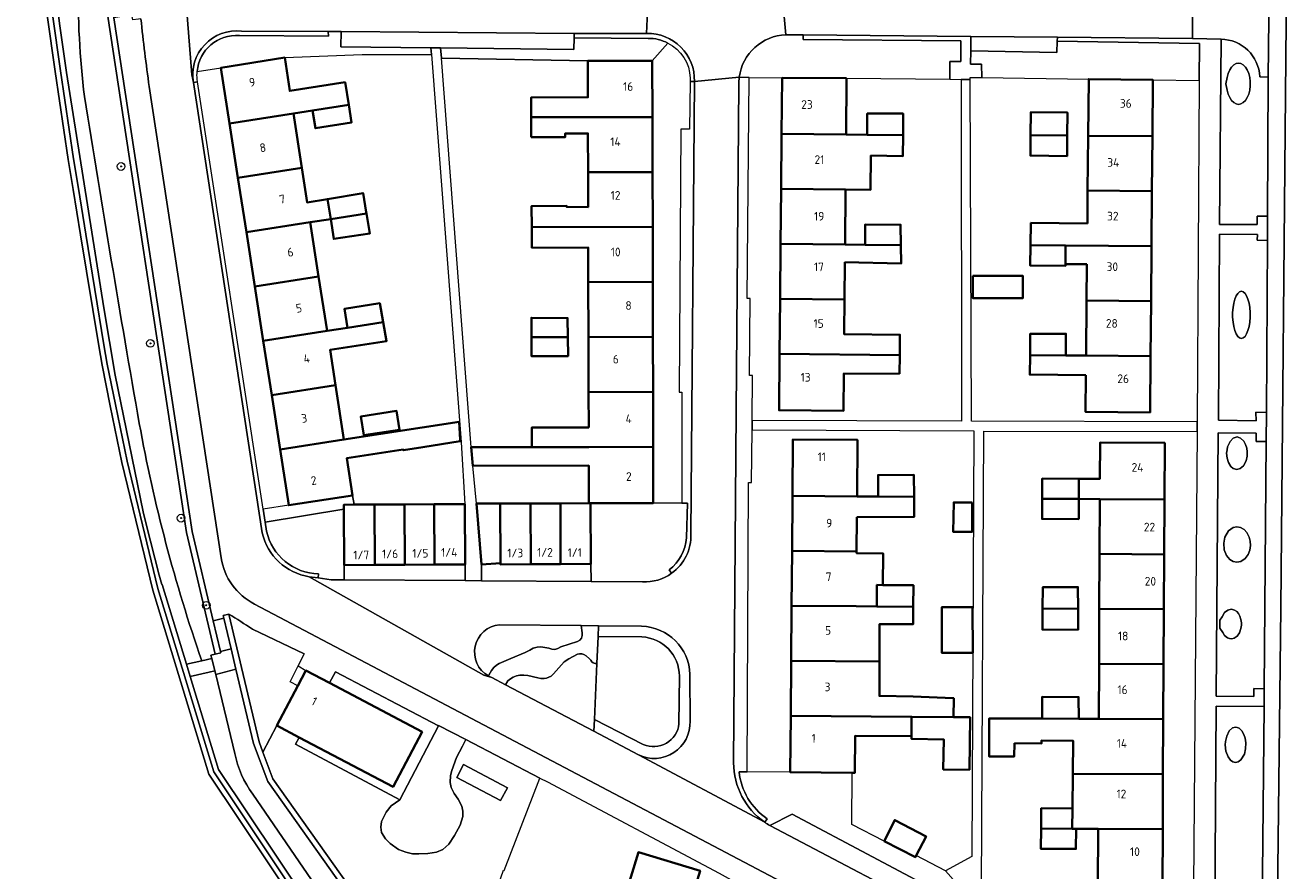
# Model space of a CAD drawing. Extents: x 151587 to 155483, y 462503 to 464608.
# Tile 210 of 236: x 154312 to 154443, y 463845 to 463933. Entities that reach past the tile are written whole.
import ezdxf
from ezdxf.enums import TextEntityAlignment as Align

# ---------------------------------------------------------------- set-up
doc = ezdxf.new("R2010")
doc.units = 0
doc.header["$LTSCALE"] = 0.5
doc.layers.get('0').update_dxf_attribs({"linetype": 'CONTINUOUS'})
for name, color, linetype, lineweight in [('B-RO-GR-BEPLANTING_CULTUUR_BODEMBEDEKKER-GV', 251, 'CONTINUOUS', 18), ('B-RO-GR-BEPLANTING_CULTUUR_BOSPLANTSOEN-GV', 251, 'CONTINUOUS', 18), ('B-RO-GR-BEPLANTING_CULTUUR_HEESTERS-GV', 251, 'CONTINUOUS', 18), ('B-RO-GR-BOOM-S', 96, 'CONTINUOUS', 25), ('B-RO-IE-TERREINAFSCHEIDING_KUNSTMATIG_HEKWERK-G', 251, 'IE-TERREINAFSCHEIDING-KUNSTMATIG', 18), ('B-RO-IE-TERREINAFSCHEIDING_KUNSTMATIG_MUUR-GV', 251, 'CONTINUOUS', 18), ('B-RO-OG-BEBOUWING-GV', 6, 'CONTINUOUS', 35), ('B-RO-OG-BEBOUWING-T18', 1, 'CONTINUOUS', 18), ('B-RO-OG-TERREIN_CULTUURSCHEIDING-GV', 251, 'CONTINUOUS', 18), ('B-RO-OG-TERREIN_ONBEGROEID-GV', 251, 'CONTINUOUS', 18), ('B-RO-OG-WATER-GV', 251, 'CONTINUOUS', 18), ('B-RO-OG-WATER_SLOOT-GV', 251, 'CONTINUOUS', 18), ('B-RO-VH-VERHARDING_ASFALT-GV', 251, 'CONTINUOUS', 18), ('B-RO-VH-VERHARDING_BEDRIJFSVLOERPLAAT-GV', 251, 'CONTINUOUS', 18), ('B-RO-VH-VERHARDING_BETON-GV', 251, 'CONTINUOUS', 18), ('B-RO-VH-VERHARDING_BETONSTRAATSTEEN-GV', 251, 'CONTINUOUS', 18), ('B-RO-VH-VERHARDING_HOUTSNIPPERS-GV', 251, 'CONTINUOUS', 18), ('B-RO-VH-VERHARDING_OPEN-GV', 251, 'CONTINUOUS', 18), ('B-RO-VH-VERHARDING_TEGEL-GV', 251, 'CONTINUOUS', 18)]:
    doc.layers.add(name, color=color, linetype=linetype, lineweight=lineweight)
doc.styles.add('NLCS-ISO-M200-T18', font='NLCS-ISO.ttf', dxfattribs={"height": 0.36})
doc.linetypes.add('IE-TERREINAFSCHEIDING-KUNSTMATIG', pattern='A,4,[82,NLCS.SHX,S=0.75,R=90,X=0,Y=0],4,-2', length=10)

# ---------------------------------------------------------------- blocks, each defined once
blk = doc.blocks.new('SGR-BOOM_01-SO')
at = {"linetype": 'ByBlock', "lineweight": 18}
h = blk.add_hatch(color=0, dxfattribs=at)
h.dxf.hatch_style = 1
edge = h.paths.add_edge_path()
edge.add_arc((0, 0), 0.25, 0, 360)
at = {"color": 0, "linetype": 'ByBlock', "lineweight": 18}
for radius in [2, 0.25]:
    blk.add_circle((0, 0), radius, dxfattribs=at)

msp = doc.modelspace()

# ---------------------------------------------------------------- linework, layer by layer
at = {"layer": 'B-RO-GR-BEPLANTING_CULTUUR_BODEMBEDEKKER-GV', "flags": 128}
for points in [[(154329.923, 463928.252), (154332.388, 463928.643), (154339.005, 463929.693), (154347.028, 463929.999), (154354.238, 463930.005), (154354.184, 463930.711), (154344.83, 463930.814), (154344.859, 463932.39), (154343.531, 463932.397)], [(154343.531, 463932.397), (154343.539, 463931.91), (154334.304, 463931.98)], [(154369.042, 463931.739), (154369.008, 463930.548), (154355.182, 463930.7), (154355.264, 463929.628), (154370.451, 463929.345), (154377.146, 463929.36), (154378.743, 463931.193)], [(154376.722, 463931.689), (154369.042, 463931.739)], [(154390.621, 463927.607), (154397.306, 463927.546), (154408, 463927.448), (154408.028, 463929.284), (154409.144, 463929.284), (154409.145, 463931.433), (154392.786, 463931.576), (154392.789, 463932.037), (154391.013, 463932.052)], [(154386.169, 463927.648), (154387.186, 463927.639), (154390.621, 463927.607)], [(154380.193, 463883.514), (154377.246, 463883.502), (154370.75, 463883.483), (154370.78, 463877.198), (154370.789, 463875.375), (154376.136, 463875.338)], [(154380.692, 463879.911), (154380.793, 463883.516), (154380.193, 463883.514)], [(154379.154, 463876.228), (154378.885, 463876.601)], [(154360.142, 463865.589), (154360.315, 463865.898), (154360.464, 463866.164), (154360.706, 463866.456), (154360.981, 463866.705), (154361.264, 463866.872), (154362.455, 463867.388), (154363.971, 463868.004), (154364.437, 463868.254), (154364.779, 463868.462), (154365.204, 463868.578), (154365.595, 463868.603), (154365.995, 463868.553), (154366.413, 463868.456), (154366.711, 463868.349), (154367.026, 463868.324), (154367.332, 463868.415), (154367.672, 463868.597), (154369.395, 463869.152), (154369.644, 463869.284), (154369.801, 463869.5), (154369.876, 463869.789), (154369.876, 463870.063), (154369.768, 463870.805), (154361.303, 463870.894)], [(154409.386, 463839.533), (154409.431, 463843.276), (154407.575, 463845.398), (154404.525, 463846.98), (154404.437, 463846.812), (154401.199, 463848.464), (154397.839, 463850.178), (154397.881, 463855.553), (154391.461, 463855.603), (154386.971, 463855.639), (154386.147, 463855.645)], [(154389.061, 463850.781), (154388.804, 463850.415)], [(154389.336, 463850.075), (154391.654, 463851.262), (154408.333, 463842.415), (154408.529, 463839.983), (154409.386, 463839.533)]]:
    msp.add_lwpolyline(points, dxfattribs=at)
at = {"layer": 'B-RO-GR-BEPLANTING_CULTUUR_BODEMBEDEKKER-GV'}
for points in [[(154334.304, 463931.98, 0.4112758), (154329.923, 463928.252)], [(154391.013, 463932.052, 0.3687271), (154386.169, 463927.648)], [(154378.743, 463931.193, 0.1245938), (154376.722, 463931.689)], [(154378.885, 463876.601, 0.2226149), (154380.692, 463879.911)], [(154376.136, 463875.338, 0.16956), (154379.154, 463876.228)], [(154361.303, 463870.894, 0.7368329), (154360.142, 463865.589)], [(154386.147, 463855.645, 0.2191036), (154389.061, 463850.781)], [(154388.804, 463850.415, 0.0228386), (154389.336, 463850.075)]]:
    msp.add_lwpolyline(points, format="xyb", dxfattribs=at)
at = {"layer": 'B-RO-GR-BEPLANTING_CULTUUR_BODEMBEDEKKER-GV', "flags": 128}
for points in [[(154419.159, 463931.389), (154419.132, 463930.217), (154410.181, 463930.383), (154410.158, 463928.997), (154411.299, 463929.011), (154411.35, 463927.615), (154422.421, 463927.467), (154429.087, 463927.378), (154433.895, 463927.314), (154433.906, 463931.159)], [(154371.139, 463861.074), (154371.399, 463866.874), (154371.208, 463866.892), (154371.024, 463866.953), (154370.877, 463867.067), (154370.756, 463867.213), (154370.647, 463867.347), (154370.27, 463867.656), (154370.053, 463867.807), (154369.843, 463867.891), (154369.609, 463867.891), (154369.391, 463867.84), (154368.939, 463867.614), (154368.495, 463867.372), (154368.018, 463867.037), (154367.713, 463866.724), (154366.901, 463865.812), (154366.641, 463865.578), (154366.407, 463865.452), (154366.164, 463865.352), (154365.912, 463865.318), (154365.586, 463865.335), (154365.276, 463865.385), (154364.229, 463865.628), (154363.802, 463865.678), (154363.417, 463865.67), (154363.074, 463865.594), (154362.722, 463865.469), (154362.421, 463865.302), (154362.161, 463865.067), (154361.919, 463864.671), (154371.084, 463859.849)]]:
    msp.add_lwpolyline(points, close=True, dxfattribs=at)
at = {"layer": 'B-RO-GR-BEPLANTING_CULTUUR_BOSPLANTSOEN-GV', "flags": 128}
msp.add_lwpolyline([(154359.8, 463840.008), (154361.699, 463845.446), (154361.793, 463845.413), (154365.462, 463855.005), (154357.783, 463858.983), (154357.44, 463858.322), (154356.849, 463857.142), (154356.332, 463855.788), (154356.201, 463855.251), (154356.174, 463854.526), (154356.274, 463854.011), (154356.59, 463853.412), (154357.006, 463852.814), (154357.372, 463852.082), (154357.505, 463851.567), (154357.505, 463851.001), (154357.202, 463850.133), (154356.636, 463849.036), (154356.021, 463848.155), (154355.422, 463847.59), (154354.773, 463847.324), (154353.858, 463847.174), (154352.91, 463847.141), (154352.261, 463847.141), (154351.563, 463847.307), (154350.814, 463847.606), (154349.966, 463848.205), (154349.45, 463848.704), (154349.067, 463849.352), (154348.968, 463849.917), (154349.054, 463850.506), (154349.539, 463851.477), (154350.062, 463852.124), (154350.937, 463852.759), (154340.144, 463858.531), (154340.518, 463859.222), (154338.197, 463860.45), (154336.742, 463857.699), (154337.775, 463854.936), (154345.571, 463843.964)], dxfattribs=at)
msp.add_lwpolyline([(154357.56, 463856.397), (154362.111, 463853.987), (154361.408, 463852.659), (154356.857, 463855.068)], close=True, dxfattribs=at)
at = {"layer": 'B-RO-GR-BEPLANTING_CULTUUR_HEESTERS-GV', "flags": 128}
for points in [[(154376.034, 463870.74), (154371.575, 463870.786), (154371.525, 463869.683), (154376.058, 463869.626)], [(154379.953, 463865.558), (154379.909, 463860.638)], [(154381.07, 463860.89), (154381.056, 463865.733)], [(154376.209, 463858.492), (154371.139, 463861.074), (154371.084, 463859.849), (154375.717, 463857.41)]]:
    msp.add_lwpolyline(points, dxfattribs=at)
at = {"layer": 'B-RO-GR-BEPLANTING_CULTUUR_HEESTERS-GV'}
for points in [[(154381.056, 463865.733, 0.3985441), (154376.034, 463870.74)], [(154376.058, 463869.626, -0.4054973), (154379.953, 463865.558)], [(154375.717, 463857.41, 0.5648391), (154381.07, 463860.89)], [(154379.909, 463860.638, -0.5172832), (154376.209, 463858.492)]]:
    msp.add_lwpolyline(points, format="xyb", dxfattribs=at)
at = {"layer": 'B-RO-IE-TERREINAFSCHEIDING_KUNSTMATIG_HEKWERK-G', "flags": 128}
for points in [[(154339.005, 463929.693), (154347.028, 463929.999), (154354.238, 463930.005)], [(154370.451, 463929.345), (154355.264, 463929.628)], [(154346.05, 463884.31), (154346.2, 463883.344)], [(154391.461, 463855.603), (154386.971, 463855.639)], [(154401.199, 463848.464), (154397.839, 463850.178), (154397.881, 463855.553)]]:
    msp.add_lwpolyline(points, dxfattribs=at)
at = {"layer": 'B-RO-IE-TERREINAFSCHEIDING_KUNSTMATIG_MUUR-GV', "flags": 128}
msp.add_lwpolyline([(154321.292, 463933.821), (154320.756, 463937.347), (154320.667, 463937.935), (154320.083, 463937.846), (154328.811, 463880.465), (154331.806, 463867.848), (154332.38, 463867.984), (154332.349, 463868.116), (154331.594, 463871.297), (154329.391, 463880.578)], close=True, dxfattribs=at)
for points in [[(154314.379, 463934.081), (154315.193, 463928.237), (154316.558, 463919.111), (154317.077, 463916.021), (154317.822, 463911.308), (154319.712, 463899.806), (154320.057, 463897.801), (154320.916, 463893.604), (154322.121, 463887.723), (154325.311, 463874.478), (154331.151, 463855.413), (154340.366, 463841.629)], [(154340.803, 463841.965), (154331.653, 463855.651), (154325.832, 463874.665), (154322.658, 463887.843), (154321.455, 463893.714), (154320.598, 463897.903), (154320.255, 463899.897), (154318.365, 463911.395), (154317.62, 463916.11), (154317.101, 463919.197), (154315.738, 463928.316), (154314.924, 463934.151)], [(154345.571, 463843.964), (154337.775, 463854.936), (154336.742, 463857.699), (154336.35, 463858.746), (154333.207, 463871.993), (154332.628, 463871.856), (154332.697, 463871.562), (154333.45, 463868.391), (154333.951, 463866.279), (154335.78, 463858.573), (154337.245, 463854.654), (154345.11, 463843.585)]]:
    msp.add_lwpolyline(points, dxfattribs=at)
at = {"layer": 'B-RO-OG-BEBOUWING-GV', "flags": 128}
for points in [[(154345.646, 463924.779), (154345.28, 463927.137), (154339.54, 463926.246), (154339.005, 463929.693), (154332.388, 463928.643), (154333.285, 463922.861), (154339.906, 463923.888), (154341.908, 463924.199)], [(154370.451, 463929.345), (154370.46, 463925.584), (154364.583, 463925.569), (154364.578, 463923.503), (154370.465, 463923.516), (154377.159, 463923.531), (154377.146, 463929.36)], [(154397.306, 463927.546), (154390.621, 463927.607), (154390.567, 463921.772), (154397.253, 463921.71)], [(154429.037, 463921.54), (154429.087, 463927.378), (154422.421, 463927.467), (154422.366, 463921.597)], [(154333.285, 463922.861), (154334.16, 463917.228), (154340.78, 463918.256), (154339.906, 463923.888)], [(154345.646, 463924.779), (154341.908, 463924.199), (154342.203, 463922.373), (154345.93, 463922.951)], [(154403.156, 463921.656), (154403.17, 463923.885), (154399.441, 463923.886), (154399.44, 463921.69)], [(154420.195, 463921.615), (154420.219, 463923.985), (154416.411, 463924.023), (154416.387, 463921.648)], [(154364.573, 463921.448), (154368.089, 463921.44), (154368.09, 463921.822), (154370.47, 463921.828), (154370.48, 463917.816), (154377.171, 463917.831), (154377.159, 463923.531), (154370.465, 463923.516), (154364.578, 463923.503)], [(154390.567, 463921.772), (154390.515, 463916.072), (154397.201, 463916.011), (154399.785, 463915.987), (154399.818, 463919.534), (154403.142, 463919.48), (154403.156, 463921.656), (154399.44, 463921.69), (154397.253, 463921.71)], [(154420.195, 463921.615), (154416.387, 463921.648), (154416.367, 463919.528), (154420.174, 463919.49)], [(154422.366, 463921.597), (154422.312, 463915.897), (154428.988, 463915.84), (154429.037, 463921.54)], [(154334.16, 463917.228), (154335.034, 463911.596), (154341.655, 463912.623), (154343.778, 463912.953), (154343.436, 463915.03), (154341.335, 463914.685), (154340.78, 463918.256)], [(154370.48, 463917.816), (154370.489, 463914.189), (154368.272, 463914.215), (154368.272, 463914.323), (154364.629, 463914.306), (154364.64, 463912.103), (154377.184, 463912.131), (154377.171, 463917.831)], [(154397.15, 463910.311), (154397.201, 463916.011), (154390.515, 463916.072), (154390.463, 463910.372)], [(154347.477, 463913.658), (154347.134, 463915.638), (154343.436, 463915.03), (154343.778, 463912.953), (154347.499, 463913.531)], [(154422.28, 463912.503), (154416.419, 463912.559), (154416.39, 463910.247), (154420.012, 463910.216), (154428.939, 463910.14), (154428.988, 463915.84), (154422.312, 463915.897)], [(154343.778, 463912.953), (154344.094, 463910.895), (154347.856, 463911.467), (154347.499, 463913.531)], [(154342.529, 463906.991), (154341.655, 463912.623), (154335.034, 463911.596), (154335.908, 463905.963)], [(154370.508, 463906.416), (154377.196, 463906.431), (154377.184, 463912.131), (154364.64, 463912.103), (154364.65, 463909.973), (154370.499, 463909.988)], [(154402.93, 463910.258), (154402.91, 463912.355), (154399.238, 463912.403), (154399.238, 463910.292)], [(154397.133, 463908.468), (154402.948, 463908.342), (154402.93, 463910.258), (154399.238, 463910.292), (154397.15, 463910.311), (154390.463, 463910.372), (154390.41, 463904.672), (154397.098, 463904.611)], [(154420.012, 463910.216), (154416.39, 463910.247), (154416.364, 463908.127), (154420.012, 463908.099), (154420.012, 463908.289)], [(154422.241, 463908.286), (154422.205, 463904.497), (154428.891, 463904.44), (154428.939, 463910.14), (154420.012, 463910.216), (154420.012, 463908.289)], [(154336.783, 463900.331), (154343.404, 463901.358), (154342.529, 463906.991), (154335.908, 463905.963)], [(154410.411, 463907.083), (154410.411, 463904.742), (154415.572, 463904.741), (154415.573, 463907.083)], [(154377.209, 463900.731), (154377.196, 463906.431), (154370.508, 463906.416), (154370.522, 463900.716)], [(154349.227, 463902.262), (154348.87, 463904.23), (154345.214, 463903.663), (154345.521, 463901.687)], [(154397.098, 463904.611), (154390.41, 463904.672), (154390.358, 463898.973), (154402.818, 463898.858), (154402.841, 463900.958), (154397.066, 463901.009), (154397.068, 463901.226)], [(154422.205, 463904.497), (154422.152, 463898.798), (154428.842, 463898.74), (154428.891, 463904.44)], [(154344.278, 463895.726), (154343.71, 463899.383), (154349.583, 463900.294), (154349.227, 463902.262), (154345.521, 463901.687), (154343.404, 463901.358), (154336.783, 463900.331), (154337.657, 463894.698)], [(154364.601, 463900.703), (154368.38, 463900.709), (154368.353, 463902.693), (154364.598, 463902.72)], [(154368.38, 463900.709), (154364.601, 463900.703), (154364.604, 463898.741), (154368.41, 463898.741)], [(154370.522, 463900.716), (154370.536, 463895.016), (154377.221, 463895.031), (154377.209, 463900.731)], [(154420.037, 463898.816), (154420.056, 463901.066), (154416.353, 463901.066), (154416.331, 463898.848)], [(154402.798, 463896.893), (154402.818, 463898.858), (154390.358, 463898.973), (154390.304, 463893.137), (154396.994, 463893.076), (154397.029, 463896.945)], [(154422.133, 463896.765), (154422.097, 463892.959), (154428.792, 463892.902), (154428.842, 463898.74), (154422.152, 463898.798), (154420.037, 463898.816), (154416.331, 463898.848), (154416.311, 463896.823)], [(154337.657, 463894.698), (154338.532, 463889.065), (154345.152, 463890.093), (154344.278, 463895.726)], [(154370.545, 463891.355), (154364.641, 463891.34), (154364.645, 463889.303), (154370.55, 463889.316), (154377.234, 463889.331), (154377.221, 463895.031), (154370.536, 463895.016)], [(154350.926, 463891.099), (154350.624, 463893.062), (154346.905, 463892.478), (154347.208, 463890.536)], [(154357.211, 463890.068), (154357.099, 463891.948), (154345.152, 463890.093), (154338.532, 463889.065), (154339.429, 463883.282), (154346.05, 463884.31), (154345.453, 463888.153), (154351.312, 463889.062), (154351.325, 463888.978), (154353.334, 463889.296), (154357.22, 463889.911)], [(154398.383, 463884.205), (154398.429, 463890.06), (154391.732, 463890.112), (154391.686, 463884.258)], [(154421.404, 463886.034), (154421.392, 463883.942), (154423.578, 463883.93), (154430.285, 463883.893), (154430.317, 463889.737), (154423.607, 463889.774), (154423.588, 463886.022)], [(154358.356, 463889.289), (154358.539, 463887.369), (154370.555, 463887.399), (154370.565, 463883.482), (154370.75, 463883.483), (154377.246, 463883.502), (154377.234, 463889.331), (154370.55, 463889.316), (154364.645, 463889.303)], [(154404.305, 463884.158), (154404.279, 463886.432), (154400.577, 463886.405), (154400.575, 463884.188)], [(154421.392, 463883.942), (154421.404, 463886.034), (154417.604, 463886.055), (154417.592, 463883.963)], [(154348.322, 463883.356), (154346.2, 463883.344), (154345.146, 463883.338), (154345.149, 463882.885), (154345.18, 463877.087), (154348.355, 463877.104)], [(154348.355, 463877.104), (154351.455, 463877.121), (154351.422, 463883.372), (154348.322, 463883.356)], [(154351.455, 463877.121), (154354.555, 463877.137), (154354.522, 463883.389), (154351.422, 463883.372)], [(154357.698, 463883.406), (154354.522, 463883.389), (154354.555, 463877.137), (154357.731, 463877.154)], [(154358.911, 463883.468), (154359.432, 463877.145), (154361.389, 463877.273), (154361.36, 463883.471)], [(154364.505, 463883.475), (154361.36, 463883.471), (154361.389, 463877.273), (154361.39, 463877.153), (154364.535, 463877.168)], [(154364.505, 463883.475), (154364.535, 463877.168), (154367.635, 463877.183), (154367.605, 463883.479)], [(154370.75, 463883.483), (154370.565, 463883.482), (154367.605, 463883.479), (154367.635, 463877.183), (154370.78, 463877.198)], [(154398.367, 463882.055), (154404.319, 463882.093), (154404.305, 463884.158), (154400.575, 463884.188), (154398.383, 463884.205), (154391.686, 463884.258), (154391.641, 463878.558), (154398.339, 463878.505)], [(154410.347, 463883.578), (154408.428, 463883.578), (154408.36, 463880.51), (154410.32, 463880.524)], [(154421.381, 463881.85), (154421.392, 463883.942), (154417.592, 463883.963), (154417.581, 463881.871)], [(154423.578, 463883.93), (154423.55, 463878.23), (154430.254, 463878.193), (154430.285, 463883.893)], [(154398.295, 463872.805), (154400.424, 463872.789), (154400.442, 463875.02), (154401.062, 463875.015), (154401.088, 463878.298), (154398.338, 463878.319), (154398.339, 463878.505), (154391.641, 463878.558), (154391.597, 463872.858)], [(154430.254, 463878.193), (154423.55, 463878.23), (154423.522, 463872.53), (154430.222, 463872.493)], [(154404.221, 463872.759), (154404.239, 463874.99), (154401.062, 463875.015), (154400.442, 463875.02), (154400.424, 463872.789)], [(154417.627, 463872.562), (154421.315, 463872.542), (154421.302, 463874.803), (154417.653, 463874.777)], [(154400.424, 463872.789), (154398.295, 463872.805), (154391.597, 463872.858), (154391.552, 463867.158), (154400.715, 463867.086), (154400.727, 463870.972), (154404.207, 463870.945), (154404.221, 463872.759)], [(154410.399, 463867.985), (154410.38, 463872.716), (154407.174, 463872.702), (154407.193, 463867.972)], [(154421.315, 463872.542), (154417.627, 463872.562), (154417.612, 463870.385), (154421.328, 463870.371)], [(154423.522, 463872.53), (154423.494, 463866.83), (154430.191, 463866.793), (154430.222, 463872.493)], [(154341.215, 463866.154), (154340.378, 463864.572), (154338.197, 463860.45), (154340.518, 463859.222), (154350.245, 463854.075), (154353.264, 463859.779), (154343.653, 463864.864)], [(154391.552, 463867.158), (154391.507, 463861.458), (154404.051, 463861.36), (154408.404, 463861.325), (154408.427, 463863.279), (154408.372, 463863.28), (154404.204, 463863.47), (154400.704, 463863.511), (154400.715, 463867.086)], [(154423.466, 463861.13), (154430.16, 463861.093), (154430.191, 463866.793), (154423.494, 463866.83)], [(154417.591, 463861.162), (154421.395, 463861.141), (154421.367, 463863.401), (154417.583, 463863.405)], [(154391.507, 463861.458), (154391.461, 463855.603), (154397.881, 463855.553), (154398.161, 463855.551), (154398.19, 463859.372), (154404.049, 463859.327), (154404.049, 463861.238), (154404.051, 463861.36)], [(154404.049, 463859.327), (154404.049, 463859.061), (154407.38, 463859.006), (154407.328, 463855.905), (154410.048, 463855.859), (154410.123, 463861.312), (154408.404, 463861.325), (154404.051, 463861.36), (154404.049, 463861.238)], [(154414.716, 463858.609), (154417.527, 463858.59), (154417.53, 463858.901), (154420.797, 463858.868), (154420.762, 463855.445), (154430.129, 463855.394), (154430.16, 463861.093), (154423.466, 463861.13), (154421.395, 463861.141), (154417.591, 463861.162), (154412.105, 463861.192), (154412.089, 463857.245), (154414.691, 463857.245)], [(154430.098, 463849.694), (154430.129, 463855.394), (154420.762, 463855.445), (154420.725, 463851.844), (154420.714, 463849.745), (154421.111, 463849.743), (154423.409, 463849.73)], [(154420.714, 463849.745), (154420.725, 463851.844), (154417.495, 463851.877), (154417.483, 463849.763)], [(154401.199, 463848.464), (154404.437, 463846.812), (154404.525, 463846.98), (154405.552, 463848.95), (154402.3, 463850.641)], [(154420.714, 463849.745), (154417.483, 463849.763), (154417.472, 463847.649), (154421.1, 463847.649), (154421.111, 463849.743)], [(154430.098, 463849.694), (154423.409, 463849.73), (154423.381, 463843.886), (154430.065, 463843.85)], [(154374.002, 463841.696), (154380.392, 463839.767), (154382.098, 463845.384), (154375.708, 463847.312)]]:
    msp.add_lwpolyline(points, close=True, dxfattribs=at)
at = {"layer": 'B-RO-OG-TERREIN_CULTUURSCHEIDING-GV', "flags": 128}
for points in [[(154330.411, 463867.154), (154331.449, 463867.386), (154331.358, 463867.745), (154331.806, 463867.848), (154328.811, 463880.465), (154320.083, 463937.846), (154320.667, 463937.935), (154320.625, 463938.271), (154317.564, 463937.953), (154317.579, 463937.804)], [(154436.148, 463931.601), (154436.003, 463912.378), (154439.916, 463912.376), (154439.909, 463913.268), (154440.977, 463913.258), (154441.045, 463927.67)], [(154441.045, 463927.67), (154440.172, 463927.705)], [(154342.528, 463876.169), (154342.468, 463875.749), (154343.828, 463875.563), (154345.188, 463875.553), (154345.18, 463877.087), (154345.149, 463882.885), (154336.978, 463881.518), (154337.117, 463880.611)], [(154333.207, 463871.993), (154336.35, 463858.746), (154336.742, 463857.699), (154338.197, 463860.45), (154340.378, 463864.572), (154339.584, 463864.982), (154340.413, 463866.632)], [(154340.413, 463866.632), (154341.033, 463867.867), (154335.656, 463870.432)], [(154356.743, 463829.441), (154357.946, 463831.131), (154354.716, 463833.476), (154345.11, 463843.585), (154337.245, 463854.654), (154335.78, 463858.573), (154333.951, 463866.279), (154331.85, 463865.746), (154333.83, 463857.564)], [(154440.242, 463828.197), (154440.32, 463831.204), (154440.615, 463862.409), (154435.636, 463862.467), (154435.419, 463825.723)], [(154335.71, 463853.329), (154343.971, 463841.261)]]:
    msp.add_lwpolyline(points, dxfattribs=at)
at = {"layer": 'B-RO-OG-TERREIN_CULTUURSCHEIDING-GV'}
for points in [[(154317.579, 463937.804, 0.0333013), (154318.234, 463925.642)], [(154440.172, 463927.705, 0.3964672), (154436.148, 463931.601)], [(154318.234, 463925.642, 0.0034506), (154323.921, 463891.765)], [(154323.921, 463891.765, 0.0387574), (154330.411, 463867.154)], [(154337.117, 463880.611, 0.3449585), (154342.528, 463876.169)], [(154335.656, 463870.432, 0.0140493), (154333.207, 463871.993)], [(154333.83, 463857.564, 0.1123699), (154335.71, 463853.329)]]:
    msp.add_lwpolyline(points, format="xyb", dxfattribs=at)
at = {"layer": 'B-RO-OG-TERREIN_CULTUURSCHEIDING-GV', "flags": 128}
for points in [[(154437.054, 463928.412), (154437.243, 463928.711), (154437.464, 463928.934), (154437.707, 463929.072), (154437.961, 463929.119), (154438.215, 463929.072), (154438.458, 463928.934), (154438.679, 463928.711), (154438.868, 463928.412), (154439.018, 463928.051), (154439.122, 463927.642), (154439.175, 463927.205), (154439.175, 463926.759), (154439.122, 463926.322), (154439.018, 463925.914), (154438.868, 463925.552), (154438.679, 463925.253), (154438.458, 463925.03), (154438.215, 463924.892), (154437.961, 463924.845), (154437.707, 463924.892), (154437.464, 463925.03), (154437.243, 463925.253), (154437.054, 463925.552), (154436.904, 463925.913), (154436.8, 463926.322), (154436.632, 463926.983), (154436.8, 463927.642), (154436.904, 463928.05)], [(154437.054, 463928.412), (154436.904, 463928.05), (154436.8, 463927.642), (154436.632, 463926.983), (154436.8, 463926.322), (154436.904, 463925.913), (154437.054, 463925.552), (154437.243, 463925.253), (154437.464, 463925.03), (154437.707, 463924.892), (154437.961, 463924.845), (154438.215, 463924.892), (154438.458, 463925.03), (154438.679, 463925.253), (154438.868, 463925.552), (154439.018, 463925.914), (154439.122, 463926.322), (154439.175, 463926.759), (154439.175, 463927.205), (154439.122, 463927.642), (154439.018, 463928.051), (154438.868, 463928.412), (154438.679, 463928.711), (154438.458, 463928.934), (154438.215, 463929.072), (154437.961, 463929.119), (154437.707, 463929.072), (154437.464, 463928.934), (154437.243, 463928.711)], [(154440.86, 463892.908), (154440.972, 463910.72), (154439.915, 463910.757), (154439.925, 463911.344), (154436.003, 463911.39), (154435.894, 463892.09), (154439.779, 463892.051), (154439.776, 463892.932)], [(154437.473, 463901.799), (154437.395, 463902.265), (154437.355, 463902.765), (154437.355, 463903.275), (154437.395, 463903.775), (154437.473, 463904.241), (154437.585, 463904.654), (154437.728, 463904.996), (154437.893, 463905.251), (154438.076, 463905.409), (154438.266, 463905.462), (154438.456, 463905.409), (154438.639, 463905.251), (154438.804, 463904.996), (154438.947, 463904.654), (154439.059, 463904.241), (154439.137, 463903.775), (154439.177, 463903.275), (154439.177, 463902.765), (154439.137, 463902.265), (154439.059, 463901.799), (154438.947, 463901.386), (154438.804, 463901.044), (154438.639, 463900.789), (154438.456, 463900.631), (154438.266, 463900.578), (154438.076, 463900.631), (154437.893, 463900.789), (154437.728, 463901.044), (154437.585, 463901.386)], [(154437.473, 463901.799), (154437.585, 463901.386), (154437.728, 463901.044), (154437.893, 463900.789), (154438.076, 463900.631), (154438.266, 463900.578), (154438.456, 463900.631), (154438.639, 463900.789), (154438.804, 463901.044), (154438.947, 463901.386), (154439.059, 463901.799), (154439.137, 463902.265), (154439.177, 463902.765), (154439.177, 463903.275), (154439.137, 463903.775), (154439.059, 463904.241), (154438.947, 463904.654), (154438.804, 463904.996), (154438.639, 463905.251), (154438.456, 463905.409), (154438.266, 463905.462), (154438.076, 463905.409), (154437.893, 463905.251), (154437.728, 463904.996), (154437.585, 463904.654), (154437.473, 463904.241), (154437.395, 463903.775), (154437.355, 463903.275), (154437.355, 463902.765), (154437.395, 463902.265)], [(154440.642, 463864.246), (154440.828, 463889.891), (154439.795, 463889.885), (154439.792, 463890.741), (154435.867, 463890.794), (154435.658, 463863.484), (154439.536, 463863.463), (154439.54, 463864.269)], [(154436.731, 463888.697), (154436.785, 463888.164), (154436.94, 463887.707), (154437.181, 463887.304), (154437.42, 463887.097), (154437.799, 463886.989), (154438.146, 463887.078), (154438.486, 463887.382), (154438.753, 463887.882), (154438.855, 463888.386), (154438.868, 463888.818), (154438.816, 463889.201), (154438.705, 463889.594), (154438.516, 463889.943), (154438.17, 463890.254), (154437.807, 463890.361), (154437.414, 463890.241), (154437.085, 463889.904), (154436.822, 463889.342), (154436.77, 463889.012)], [(154436.731, 463888.697), (154436.77, 463889.012), (154436.822, 463889.342), (154437.085, 463889.904), (154437.414, 463890.241), (154437.807, 463890.361), (154438.17, 463890.254), (154438.516, 463889.943), (154438.705, 463889.594), (154438.816, 463889.201), (154438.868, 463888.818), (154438.855, 463888.386), (154438.753, 463887.882), (154438.486, 463887.382), (154438.146, 463887.078), (154437.799, 463886.989), (154437.42, 463887.097), (154437.181, 463887.304), (154436.94, 463887.707), (154436.785, 463888.164)], [(154437.783, 463877.373), (154438.207, 463877.463), (154438.644, 463877.749), (154438.954, 463878.174), (154439.123, 463878.638), (154439.194, 463879.109), (154439.156, 463879.557), (154439.057, 463879.967), (154438.813, 463880.442), (154438.559, 463880.758), (154438.182, 463880.977), (154437.798, 463881.04), (154437.407, 463880.965), (154436.937, 463880.622), (154436.559, 463879.982), (154436.428, 463879.35), (154436.475, 463878.676), (154436.73, 463878.065), (154437.078, 463877.674), (154437.397, 463877.448)], [(154437.783, 463877.373), (154437.397, 463877.448), (154437.078, 463877.674), (154436.73, 463878.065), (154436.475, 463878.676), (154436.428, 463879.35), (154436.559, 463879.982), (154436.937, 463880.622), (154437.407, 463880.965), (154437.798, 463881.04), (154438.182, 463880.977), (154438.559, 463880.758), (154438.813, 463880.442), (154439.057, 463879.967), (154439.156, 463879.557), (154439.194, 463879.109), (154439.123, 463878.638), (154438.954, 463878.174), (154438.644, 463877.749), (154438.207, 463877.463)], [(154436.037, 463871.357), (154436.268, 463871.73), (154436.527, 463872.148), (154436.857, 463872.416), (154437.192, 463872.502), (154437.357, 463872.473), (154437.549, 463872.412), (154437.774, 463872.253), (154437.947, 463872.046), (154438.095, 463871.795), (154438.211, 463871.456), (154438.268, 463871.094), (154438.272, 463870.86), (154438.217, 463870.506), (154438.053, 463870.058), (154437.812, 463869.715), (154437.511, 463869.504), (154437.257, 463869.437), (154437.04, 463869.46), (154436.819, 463869.531), (154436.527, 463869.772), (154436.325, 463870.081), (154436.029, 463870.534)], [(154436.029, 463870.534), (154436.325, 463870.081), (154436.527, 463869.772), (154436.819, 463869.531), (154437.04, 463869.46), (154437.257, 463869.437), (154437.511, 463869.504), (154437.812, 463869.715), (154438.053, 463870.058), (154438.217, 463870.506), (154438.272, 463870.86), (154438.268, 463871.094), (154438.211, 463871.456), (154438.095, 463871.795), (154437.947, 463872.046), (154437.774, 463872.253), (154437.549, 463872.412), (154437.357, 463872.473), (154437.192, 463872.502), (154436.857, 463872.416), (154436.527, 463872.148), (154436.268, 463871.73), (154436.037, 463871.357)], [(154438.642, 463859.13), (154438.716, 463858.66), (154438.693, 463858.032), (154438.568, 463857.463), (154438.221, 463856.883), (154437.925, 463856.671), (154437.642, 463856.62), (154437.387, 463856.671), (154437.137, 463856.843), (154436.874, 463857.207), (154436.662, 463857.777), (154436.573, 463858.442), (154436.611, 463858.783), (154436.736, 463859.358), (154437.009, 463859.894), (154437.323, 463860.195), (154437.642, 463860.291), (154437.818, 463860.259), (154438.035, 463860.172), (154438.313, 463859.904), (154438.517, 463859.53)], [(154438.642, 463859.13), (154438.517, 463859.53), (154438.313, 463859.904), (154438.035, 463860.172), (154437.818, 463860.259), (154437.642, 463860.291), (154437.323, 463860.195), (154437.009, 463859.894), (154436.736, 463859.358), (154436.611, 463858.783), (154436.573, 463858.442), (154436.662, 463857.777), (154436.874, 463857.207), (154437.137, 463856.843), (154437.387, 463856.671), (154437.642, 463856.62), (154437.925, 463856.671), (154438.221, 463856.883), (154438.568, 463857.463), (154438.693, 463858.032), (154438.716, 463858.66)]]:
    msp.add_lwpolyline(points, close=True, dxfattribs=at)
at = {"layer": 'B-RO-OG-TERREIN_ONBEGROEID-GV', "flags": 128}
for points in [[(154376.058, 463869.626), (154371.525, 463869.683), (154371.399, 463866.874), (154371.139, 463861.074), (154376.209, 463858.492)], [(154379.909, 463860.638), (154379.953, 463865.558)]]:
    msp.add_lwpolyline(points, dxfattribs=at)
at = {"layer": 'B-RO-OG-TERREIN_ONBEGROEID-GV'}
for points in [[(154379.953, 463865.558, 0.4054973), (154376.058, 463869.626)], [(154376.209, 463858.492, 0.5172832), (154379.909, 463860.638)]]:
    msp.add_lwpolyline(points, format="xyb", dxfattribs=at)
at = {"layer": 'B-RO-OG-WATER-GV', "flags": 128}
msp.add_lwpolyline([(154349.053, 463832.8), (154345.81, 463835.453), (154340.366, 463841.629), (154331.151, 463855.413), (154325.311, 463874.478), (154322.121, 463887.723), (154320.916, 463893.604), (154320.057, 463897.801), (154319.712, 463899.806), (154317.822, 463911.308), (154317.077, 463916.021), (154316.558, 463919.111), (154315.193, 463928.237), (154314.379, 463934.081), (154314.034, 463937.043), (154313.439, 463942.638), (154308.777, 463977.539), (154306.103, 464000)], dxfattribs=at)
at = {"layer": 'B-RO-OG-WATER_SLOOT-GV', "flags": 128}
for points in [[(154317.579, 463937.804), (154315.082, 463937.545), (154315.694, 463932.973), (154316.385, 463928.163), (154317.744, 463919.443), (154320.235, 463903.762), (154321.434, 463896.764), (154324.315, 463882.601), (154324.639, 463881.325), (154325.985, 463876.028), (154326.269, 463875.06), (154326.282, 463875.065), (154328.814, 463866.798), (154330.411, 463867.154)], [(154333.83, 463857.564), (154331.85, 463865.746), (154331.756, 463866.113), (154331.156, 463865.98), (154329.197, 463865.546), (154332.155, 463855.89), (154341.24, 463842.301), (154346.576, 463836.248), (154349.75, 463833.651), (154349.729, 463833.642)], [(154343.971, 463841.261), (154335.71, 463853.329)]]:
    msp.add_lwpolyline(points, dxfattribs=at)
at = {"layer": 'B-RO-OG-WATER_SLOOT-GV'}
for points in [[(154318.234, 463925.642, -0.0333013), (154317.579, 463937.804)], [(154323.921, 463891.765, -0.0034506), (154318.234, 463925.642)], [(154330.411, 463867.154, -0.0387574), (154323.921, 463891.765)], [(154335.71, 463853.329, -0.1123699), (154333.83, 463857.564)]]:
    msp.add_lwpolyline(points, format="xyb", dxfattribs=at)
at = {"layer": 'B-RO-VH-VERHARDING_ASFALT-GV', "flags": 128}
for points in [[(154441.636, 463987.733), (154441.181, 463939.787), (154441.045, 463927.67), (154440.977, 463913.258), (154440.972, 463910.72)], [(154443.377, 463986.576), (154442.366, 463872.646), (154441.799, 463824.578), (154441.466, 463818.543), (154441.015, 463812.459)], [(154441.015, 463812.459), (154441.466, 463818.543), (154441.799, 463824.578), (154442.366, 463872.646), (154443.377, 463986.576)], [(154328.382, 463940.673), (154329.373, 463927.901), (154329.531, 463927.115)], [(154336.682, 463880.425), (154329.531, 463927.115), (154329.373, 463927.901), (154328.382, 463940.673)], [(154334.543, 463932.445), (154343.531, 463932.397), (154344.859, 463932.39), (154369.055, 463932.188), (154376.56, 463932.194), (154376.767, 463936.789), (154369.176, 463936.844), (154356.61, 463936.935), (154355.519, 463936.942), (154354.382, 463936.951)], [(154376.767, 463936.789), (154376.56, 463932.194)], [(154391.013, 463932.052), (154390.601, 463936.64)], [(154324.956, 463926.684), (154332.412, 463877.84)], [(154386.169, 463927.648), (154381.514, 463927.223), (154381.142, 463880.297)], [(154381.514, 463927.223), (154386.169, 463927.648)], [(154385.581, 463856.578), (154385.832, 463893.006), (154386.13, 463926.927)], [(154440.972, 463910.72), (154440.86, 463892.908), (154440.828, 463889.891), (154440.642, 463864.246), (154440.615, 463862.409), (154440.32, 463831.204), (154440.242, 463828.197)], [(154376.136, 463875.338), (154370.789, 463875.375), (154359.42, 463875.454), (154357.74, 463875.466), (154345.188, 463875.553), (154343.828, 463875.563), (154342.468, 463875.749), (154341.561, 463875.873), (154359.683, 463865.684), (154360.495, 463865.42)], [(154361.919, 463864.671), (154360.495, 463865.42), (154359.683, 463865.684), (154341.561, 463875.873)], [(154335.878, 463873.039), (154430.445, 463823.244), (154432.506, 463827.126), (154430.119, 463828.389), (154430.189, 463828.521), (154414.388, 463836.887), (154411.655, 463838.293), (154409.386, 463839.533), (154408.529, 463839.983), (154389.336, 463850.075)], [(154361.303, 463870.894), (154369.768, 463870.805), (154371.575, 463870.786), (154376.034, 463870.74)], [(154381.056, 463865.733), (154381.07, 463860.89)], [(154388.804, 463850.415), (154375.717, 463857.41), (154371.084, 463859.849), (154361.919, 463864.671)], [(154375.717, 463857.41), (154388.804, 463850.415)]]:
    msp.add_lwpolyline(points, dxfattribs=at)
msp.add_lwpolyline([(154419.23, 463936.473), (154409.847, 463936.528), (154395.448, 463936.611), (154390.601, 463936.64), (154391.013, 463932.052), (154392.789, 463932.037), (154410.178, 463931.893), (154419.169, 463931.812), (154433.193, 463931.662), (154433.202, 463936.216), (154429.079, 463936.268), (154420.324, 463936.467)], close=True, dxfattribs=at)
at = {"layer": 'B-RO-VH-VERHARDING_ASFALT-GV'}
for points in [[(154324.097, 463933.714, 0.0098077), (154324.956, 463926.684)], [(154329.531, 463927.115, -0.4997132), (154334.543, 463932.445)], [(154376.56, 463932.194, -0.431738), (154381.514, 463927.223)], [(154386.169, 463927.648, -0.3687271), (154391.013, 463932.052)], [(154386.13, 463926.927, -0.0374136), (154386.169, 463927.648)], [(154341.561, 463875.873, -0.3073923), (154336.682, 463880.425)], [(154381.142, 463880.297, -0.2521237), (154379.154, 463876.228)], [(154332.412, 463877.84, 0.2398841), (154335.878, 463873.039)], [(154379.154, 463876.228, -0.16956), (154376.136, 463875.338)], [(154360.142, 463865.589, -0.7368329), (154361.303, 463870.894)], [(154376.034, 463870.74, -0.3985441), (154381.056, 463865.733)], [(154360.495, 463865.42, -0.0354772), (154360.142, 463865.589)], [(154381.07, 463860.89, -0.5648391), (154375.717, 463857.41)], [(154388.804, 463850.415, -0.2438076), (154385.581, 463856.578)], [(154389.336, 463850.075, -0.0228386), (154388.804, 463850.415)]]:
    msp.add_lwpolyline(points, format="xyb", dxfattribs=at)
at = {"layer": 'B-RO-VH-VERHARDING_BEDRIJFSVLOERPLAAT-GV', "flags": 128}
msp.add_lwpolyline([(154331.756, 463866.113), (154331.449, 463867.386), (154330.411, 463867.154), (154328.814, 463866.798), (154329.197, 463865.546), (154331.156, 463865.98)], close=True, dxfattribs=at)
at = {"layer": 'B-RO-VH-VERHARDING_BETON-GV', "flags": 128}
for points in [[(154313.987, 463942.69), (154314.58, 463937.107), (154314.581, 463937.102), (154314.924, 463934.151), (154315.738, 463928.316), (154317.101, 463919.197), (154317.62, 463916.11), (154318.365, 463911.395), (154320.255, 463899.897), (154320.598, 463897.903), (154321.455, 463893.714), (154322.658, 463887.843), (154325.832, 463874.665), (154331.653, 463855.651), (154340.803, 463841.965), (154346.193, 463835.85), (154349.401, 463833.226)], [(154349.729, 463833.642), (154349.75, 463833.651), (154346.576, 463836.248), (154341.24, 463842.301), (154332.155, 463855.89), (154329.197, 463865.546), (154328.814, 463866.798), (154326.282, 463875.065), (154326.269, 463875.06), (154325.985, 463876.028), (154324.639, 463881.325), (154324.315, 463882.601), (154321.434, 463896.764), (154320.235, 463903.762), (154317.744, 463919.443), (154316.385, 463928.163), (154315.694, 463932.973), (154315.082, 463937.545), (154314.956, 463938.487), (154314.922, 463938.844), (154314.561, 463942.657), (154313.987, 463942.69)]]:
    msp.add_lwpolyline(points, dxfattribs=at)
for points in [[(154332.697, 463871.562), (154331.594, 463871.297), (154332.349, 463868.116), (154333.45, 463868.391)], [(154350.937, 463852.759), (154354.953, 463860.399), (154344.274, 463866.013), (154343.653, 463864.864), (154353.264, 463859.779), (154350.245, 463854.075), (154340.518, 463859.222), (154340.144, 463858.531)], [(154357.56, 463856.397), (154356.857, 463855.068), (154361.408, 463852.659), (154362.111, 463853.987)]]:
    msp.add_lwpolyline(points, close=True, dxfattribs=at)
at = {"layer": 'B-RO-VH-VERHARDING_BETONSTRAATSTEEN-GV', "flags": 128}
for points in [[(154355.182, 463930.7), (154369.008, 463930.548), (154369.042, 463931.739), (154369.055, 463932.188), (154344.859, 463932.39), (154344.83, 463930.814), (154354.184, 463930.711)], [(154410.181, 463930.383), (154419.132, 463930.217), (154419.159, 463931.389), (154419.169, 463931.812), (154410.178, 463931.893)], [(154345.188, 463875.553), (154357.74, 463875.466), (154357.731, 463877.154), (154354.555, 463877.137), (154351.455, 463877.121), (154348.355, 463877.104), (154345.18, 463877.087)], [(154359.42, 463875.454), (154370.789, 463875.375), (154370.78, 463877.198), (154367.635, 463877.183), (154364.535, 463877.168), (154361.39, 463877.153), (154361.389, 463877.273), (154359.432, 463877.145)], [(154389.336, 463850.075), (154408.529, 463839.983), (154408.333, 463842.415), (154391.654, 463851.262)]]:
    msp.add_lwpolyline(points, close=True, dxfattribs=at)
at = {"layer": 'B-RO-VH-VERHARDING_HOUTSNIPPERS-GV', "flags": 128}
for points in [[(154371.399, 463866.874), (154371.525, 463869.683), (154371.575, 463870.786), (154369.768, 463870.805), (154369.876, 463870.063), (154369.876, 463869.789), (154369.801, 463869.5), (154369.644, 463869.284), (154369.395, 463869.152), (154367.672, 463868.597), (154367.332, 463868.415), (154367.026, 463868.324), (154366.711, 463868.349), (154366.413, 463868.456), (154365.995, 463868.553), (154365.595, 463868.603), (154365.204, 463868.578), (154364.779, 463868.462), (154364.437, 463868.254), (154363.971, 463868.004), (154362.455, 463867.388), (154361.264, 463866.872), (154360.981, 463866.705), (154360.706, 463866.456), (154360.464, 463866.164), (154360.315, 463865.898), (154360.142, 463865.589)], [(154360.495, 463865.42), (154361.919, 463864.671), (154362.161, 463865.067), (154362.421, 463865.302), (154362.722, 463865.469), (154363.074, 463865.594), (154363.417, 463865.67), (154363.802, 463865.678), (154364.229, 463865.628), (154365.276, 463865.385), (154365.586, 463865.335), (154365.912, 463865.318), (154366.164, 463865.352), (154366.407, 463865.452), (154366.641, 463865.578), (154366.901, 463865.812), (154367.713, 463866.724), (154368.018, 463867.037), (154368.495, 463867.372), (154368.939, 463867.614), (154369.391, 463867.84), (154369.609, 463867.891), (154369.843, 463867.891), (154370.053, 463867.807), (154370.27, 463867.656), (154370.647, 463867.347), (154370.756, 463867.213), (154370.877, 463867.067), (154371.024, 463866.953), (154371.208, 463866.892), (154371.399, 463866.874)]]:
    msp.add_lwpolyline(points, dxfattribs=at)
at = {"layer": 'B-RO-VH-VERHARDING_HOUTSNIPPERS-GV'}
msp.add_lwpolyline([(154360.142, 463865.589, 0.0354772), (154360.495, 463865.42)], format="xyb", dxfattribs=at)
at = {"layer": 'B-RO-VH-VERHARDING_HOUTSNIPPERS-GV', "flags": 128}
msp.add_lwpolyline([(154354.953, 463860.399), (154350.937, 463852.759), (154350.062, 463852.124), (154349.539, 463851.477), (154349.054, 463850.506), (154348.968, 463849.917), (154349.067, 463849.352), (154349.45, 463848.704), (154349.966, 463848.205), (154350.814, 463847.606), (154351.563, 463847.307), (154352.261, 463847.141), (154352.91, 463847.141), (154353.858, 463847.174), (154354.773, 463847.324), (154355.422, 463847.59), (154356.021, 463848.155), (154356.636, 463849.036), (154357.202, 463850.133), (154357.505, 463851.001), (154357.505, 463851.567), (154357.372, 463852.082), (154357.006, 463852.814), (154356.59, 463853.412), (154356.274, 463854.011), (154356.174, 463854.526), (154356.201, 463855.251), (154356.332, 463855.788), (154356.849, 463857.142), (154357.44, 463858.322), (154357.783, 463858.983), (154354.974, 463860.438)], close=True, dxfattribs=at)
at = {"layer": 'B-RO-VH-VERHARDING_OPEN-GV', "flags": 128}
msp.add_lwpolyline([(154339.429, 463883.282), (154336.771, 463882.869), (154336.978, 463881.518), (154345.149, 463882.885), (154345.146, 463883.338), (154346.2, 463883.344), (154346.05, 463884.31)], close=True, dxfattribs=at)
at = {"layer": 'B-RO-VH-VERHARDING_TEGEL-GV', "flags": 128}
for points in [[(154440.172, 463927.705), (154441.045, 463927.67), (154441.181, 463939.787), (154440.417, 463939.793), (154440.416, 463939.653), (154439.36, 463938.098)], [(154436.197, 463936.191), (154433.202, 463936.216), (154433.193, 463931.662), (154436.148, 463931.601)], [(154324.097, 463933.714), (154323.835, 463933.693), (154323.242, 463933.602), (154323.162, 463934.123), (154321.292, 463933.821), (154329.391, 463880.578), (154331.594, 463871.297), (154332.697, 463871.562), (154332.628, 463871.856), (154333.207, 463871.993)], [(154334.304, 463931.98), (154343.539, 463931.91), (154343.531, 463932.397), (154334.543, 463932.445)], [(154376.56, 463932.194), (154369.055, 463932.188), (154369.042, 463931.739), (154376.722, 463931.689)], [(154435.419, 463825.723), (154435.636, 463862.467), (154440.615, 463862.409), (154440.642, 463864.246), (154439.54, 463864.269), (154439.536, 463863.463), (154435.658, 463863.484), (154435.867, 463890.794), (154439.792, 463890.741), (154439.795, 463889.885), (154440.828, 463889.891), (154440.86, 463892.908), (154439.776, 463892.932), (154439.779, 463892.051), (154435.894, 463892.09), (154436.003, 463911.39), (154439.925, 463911.344), (154439.915, 463910.757), (154440.972, 463910.72), (154440.977, 463913.258), (154439.909, 463913.268), (154439.916, 463912.376), (154436.003, 463912.378), (154436.148, 463931.601), (154433.193, 463931.662), (154419.169, 463931.812), (154419.159, 463931.389), (154433.906, 463931.159), (154433.895, 463927.314), (154433.678, 463891.927), (154433.681, 463890.926), (154433.301, 463843.832)], [(154332.412, 463877.84), (154324.956, 463926.684)], [(154329.531, 463927.115), (154329.974, 463927.183), (154329.932, 463927.455)], [(154336.771, 463882.869), (154329.974, 463927.183), (154329.531, 463927.115), (154336.682, 463880.425)], [(154381.064, 463927.227), (154381.017, 463922.259), (154380.118, 463922.267), (154379.917, 463895.019), (154380.217, 463895.017), (154380.193, 463883.514), (154380.793, 463883.516), (154380.692, 463879.911)], [(154381.067, 463927.559), (154381.064, 463927.227), (154381.514, 463927.223)], [(154381.142, 463880.297), (154381.514, 463927.223), (154381.064, 463927.227)], [(154386.13, 463926.927), (154385.832, 463893.006), (154385.581, 463856.578)], [(154386.147, 463855.645), (154386.971, 463855.639), (154387.141, 463885.651), (154387.441, 463885.648), (154387.498, 463891.087), (154387.503, 463892.06), (154387.531, 463896.728), (154387.231, 463896.73), (154387.29, 463904.718), (154386.99, 463904.72), (154387.186, 463927.639), (154386.169, 463927.648)], [(154337.117, 463880.611), (154336.978, 463881.518), (154336.771, 463882.869)], [(154378.885, 463876.601), (154379.154, 463876.228)], [(154341.561, 463875.873), (154342.468, 463875.749), (154342.528, 463876.169)], [(154335.656, 463870.432), (154341.033, 463867.867), (154340.413, 463866.632), (154341.215, 463866.154), (154343.653, 463864.864), (154344.274, 463866.013), (154354.953, 463860.399), (154354.974, 463860.438), (154357.783, 463858.983), (154365.462, 463855.005), (154366.28, 463854.594), (154384.071, 463845.144), (154386.331, 463843.904), (154406.46, 463833.314), (154408.727, 463832.173), (154428.69, 463821.578), (154430.935, 463820.387), (154433.085, 463819.288), (154433.118, 463821.831), (154430.445, 463823.244), (154335.878, 463873.039)], [(154388.804, 463850.415), (154389.061, 463850.781)]]:
    msp.add_lwpolyline(points, dxfattribs=at)
at = {"layer": 'B-RO-VH-VERHARDING_TEGEL-GV'}
for points in [[(154324.956, 463926.684, -0.0098077), (154324.097, 463933.714)], [(154334.543, 463932.445, 0.4997132), (154329.531, 463927.115)], [(154329.923, 463928.252, -0.4112758), (154334.304, 463931.98)], [(154381.514, 463927.223, 0.431738), (154376.56, 463932.194)], [(154376.722, 463931.689, -0.1245938), (154378.743, 463931.193)], [(154378.743, 463931.193, -0.2846275), (154381.067, 463927.559)], [(154436.148, 463931.601, -0.3964672), (154440.172, 463927.705)], [(154329.932, 463927.455, -0.0489415), (154329.923, 463928.252)], [(154386.169, 463927.648, 0.0374136), (154386.13, 463926.927)], [(154342.528, 463876.169, -0.3449585), (154337.117, 463880.611)], [(154336.682, 463880.425, 0.3073923), (154341.561, 463875.873)], [(154380.692, 463879.911, -0.2226149), (154378.885, 463876.601)], [(154379.154, 463876.228, 0.2521237), (154381.142, 463880.297)], [(154335.878, 463873.039, -0.2398841), (154332.412, 463877.84)], [(154333.207, 463871.993, -0.0140493), (154335.656, 463870.432)], [(154385.581, 463856.578, 0.2438076), (154388.804, 463850.415)], [(154389.061, 463850.781, -0.2191036), (154386.147, 463855.645)]]:
    msp.add_lwpolyline(points, format="xyb", dxfattribs=at)
at = {"layer": 'B-RO-VH-VERHARDING_TEGEL-GV', "flags": 128}
for points in [[(154408, 463927.448), (154409.192, 463927.437), (154410.136, 463927.428), (154410.136, 463927.631), (154411.35, 463927.615), (154411.299, 463929.011), (154410.158, 463928.997), (154410.181, 463930.383), (154410.178, 463931.893), (154392.789, 463932.037), (154392.786, 463931.576), (154409.145, 463931.433), (154409.144, 463929.284), (154408.028, 463929.284)], [(154359.432, 463877.145), (154358.911, 463883.468), (154358.539, 463887.369), (154358.356, 463889.289), (154358.354, 463889.306), (154355.264, 463929.628), (154355.182, 463930.7), (154354.184, 463930.711), (154354.238, 463930.005), (154357.299, 463889.831), (154357.698, 463883.406), (154357.731, 463877.154), (154357.74, 463875.466), (154359.42, 463875.454)], [(154407.575, 463845.398), (154409.431, 463843.276), (154409.386, 463839.533), (154411.655, 463838.293), (154411.587, 463843.496), (154411.287, 463843.498), (154411.558, 463890.971), (154433.681, 463890.926), (154433.678, 463891.927), (154410.248, 463892.006), (154410.136, 463927.428), (154409.192, 463927.437), (154409.231, 463892.009), (154387.503, 463892.06), (154387.498, 463891.087), (154410.515, 463891.01), (154410.312, 463846.885)], [(154331.756, 463866.113), (154331.85, 463865.746), (154333.951, 463866.279), (154333.45, 463868.391), (154332.349, 463868.116), (154332.38, 463867.984), (154331.806, 463867.848), (154331.358, 463867.745), (154331.449, 463867.386)]]:
    msp.add_lwpolyline(points, close=True, dxfattribs=at)

# ---------------------------------------------------------------- block references
at = {"layer": 'B-RO-GR-BOOM-S', "xscale": 0.2, "yscale": 0.2, "zscale": 0.2}
for p in [(154322.034, 463918.404), (154325.079, 463900.062), (154328.257, 463881.946), (154330.867, 463872.916)]:
    msp.add_blockref('SGR-BOOM_01-SO', p, dxfattribs=at)

# ---------------------------------------------------------------- texts
at = {"layer": 'B-RO-OG-BEBOUWING-T18', "style": 'NLCS-ISO-M200-T18'}
for s, rotation, p in [('9', 8.7, (154335.632, 463927.146)), ('16', 0.1, (154374.643, 463926.693)), ('23', 359.7, (154393.188, 463924.829)), ('36', 359.5, (154426.267, 463924.946)), ('14', 0.1, (154373.328, 463920.969)), ('8', 8.7, (154336.737, 463920.361)), ('21', 359.7, (154394.484, 463919.115)), ('34', 359.5, (154424.974, 463918.821)), ('12', 0.1, (154373.337, 463915.409)), ('7', 8.7, (154338.755, 463915.024)), ('19', 359.7, (154394.456, 463913.245)), ('32', 359.5, (154424.922, 463913.261)), ('6', 8.7, (154339.598, 463909.518)), ('10', 0.1, (154373.347, 463909.538)), ('17', 359.7, (154394.43, 463907.996)), ('30', 359.5, (154424.873, 463908.014)), ('5', 8.7, (154340.486, 463903.718)), ('8', 0.1, (154374.681, 463903.991)), ('15', 359.7, (154394.402, 463902.125)), ('28', 359.5, (154424.818, 463902.139)), ('4', 8.7, (154341.284, 463898.505)), ('6', 0.1, (154373.365, 463898.428)), ('13', 359.7, (154393.052, 463896.551)), ('26', 359.5, (154426, 463896.399)), ('3', 8.7, (154341.032, 463892.303)), ('11', 359.7, (154394.73, 463888.302)), ('24', 359.6, (154427.484, 463887.205)), ('2', 8.7, (154342.02, 463885.852)), ('2', 0.1, (154374.711, 463886.26)), ('9', 359.4, (154395.495, 463881.431)), ('22', 359.4, (154428.727, 463881.023)), ('1/7', 0.7, (154346.951, 463878.122)), ('1/6', 0.7, (154349.943, 463878.241)), ('1/5', 0.7, (154353.085, 463878.301)), ('1/4', 0.7, (154356.078, 463878.405)), ('1/3', 0.3, (154362.924, 463878.332)), ('1/2', 0.3, (154366.01, 463878.401)), ('1/1', 0.3, (154369.095, 463878.378)), ('7', 359.4, (154395.441, 463875.872)), ('20', 359.4, (154428.822, 463875.405)), ('5', 359.4, (154395.385, 463870.312)), ('18', 359.4, (154425.993, 463869.728)), ('3', 359.4, (154395.327, 463864.45)), ('1', 332, (154342.075, 463862.969)), ('16', 359.4, (154425.932, 463864.162)), ('1', 359.5, (154393.883, 463859.123)), ('14', 359.4, (154425.872, 463858.596)), ('12', 359.4, (154425.814, 463853.354)), ('10', 359.6, (154427.22, 463847.368))]:
    msp.add_text(s, height=0.9, rotation=rotation, dxfattribs=at).set_placement(p, align=Align.MIDDLE)
msp.add_text('4', height=0.9, dxfattribs=at).set_placement((154374.696, 463892.25), align=Align.MIDDLE)

doc.saveas('drawing.dxf')
